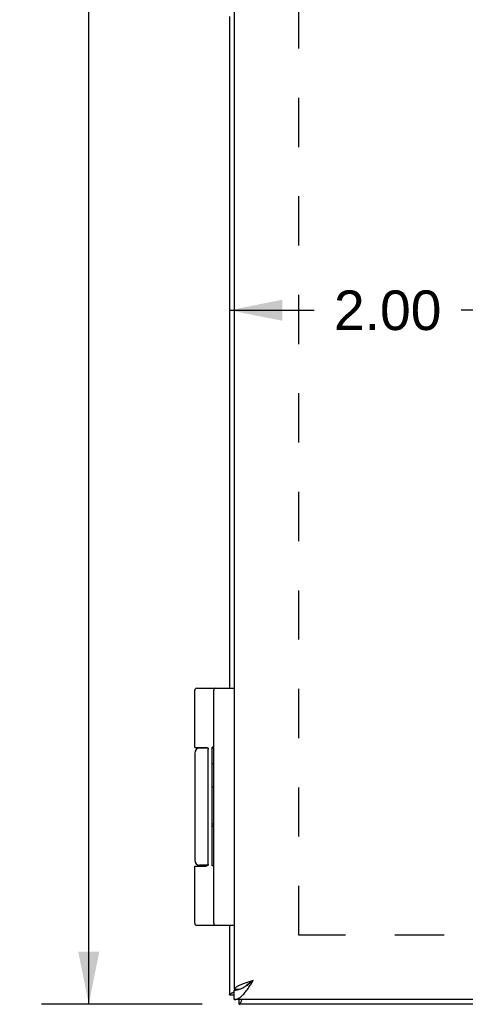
# Model space of a CAD drawing. Header units: inches. Extents: x 0 to 56.7, y 0 to 36.7.
# Tile 3 of 14: x 6.4 to 9.2, y 11.7 to 18. Entities that reach past the tile are written whole.
import ezdxf

# ---------------------------------------------------------------- set-up
doc = ezdxf.new("R2010")
doc.units = ezdxf.units.IN
doc.header["$LTSCALE"] = 3.116667
doc.header["$MEASUREMENT"] = 0
doc.linetypes.add('HIDDEN', pattern=[0.2, 0.1, -0.1])
doc.layers.get('0').update_dxf_attribs({"linetype": 'CONTINUOUS'})
for name, color, linetype in [('02___PRT_ALL_AXES', 7, 'CONTINUOUS'), ('DEFAULT_2', 8, 'HIDDEN'), ('DIMENSIONS', 7, 'CONTINUOUS')]:
    doc.layers.add(name, color=color, linetype=linetype)
doc.styles.get("Standard").update_dxf_attribs({"font": 'arial.ttf'})
doc.dimstyles.new('DIMSTYLE_1', dxfattribs={"dimtxt": 0.25, "dimasz": 0.333333, "dimexe": 0.09, "dimexo": 0.07, "dimgap": 0.0375, "dimtad": 0, "dimtih": 1, "dimtoh": 1, "dimzin": 4, "dimdsep": 46, "dimtxsty": 'Standard', "dimblk": '_FILLED', "dimblk1": '_FILLED', "dimblk2": '_FILLED', "dimcen": 0.09, "dimazin": 1, "dimtfac": 1, "dimtofl": 0, "dimtmove": 0, "dimatfit": 3, "dimldrblk": '_FILLED', "dimfxl": 0, "dimtolj": 1, "dimtzin": 4, "dimarcsym": 0})

# ---------------------------------------------------------------- blocks, each defined once
blk = doc.blocks.new('_FILLED')
at = {"color": 0, "linetype": 'ByBlock'}
blk.add_solid([(0, 0), (-1, 0.2), (-1, -0.2)], dxfattribs=at)
blk = doc.blocks.new('*D6')
at = {"layer": 'DIMENSIONS', "color": 2, "linetype": 'Continuous'}
for p, q in [((7.5698, 25.7204), (6.5529, 25.7204)), ((6.8529, 25.7204), (6.8529, 18.9704)), ((6.8529, 11.7204), (6.8529, 18.4704)), ((7.5698, 11.7204), (6.5529, 11.7204))]:
    blk.add_line(p, q, dxfattribs=at)
at = {"layer": 'DIMENSIONS', "color": 2, "linetype": 'Continuous', "xscale": 0.3333333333, "yscale": 0.3333333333, "zscale": 0.3333333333}
for p, rotation in [((6.8529, 25.7204), 90), ((6.8529, 11.7204), 270)]:
    blk.add_blockref('_FILLED', p, dxfattribs=dict(at, rotation=rotation))
at = {"layer": 'DIMENSIONS', "color": 2, "linetype": 'Continuous', "insert": (6.8529, 18.8454), "char_height": 0.25, "width": 0.873606, "attachment_point": 2, "line_spacing_factor": 0.9}
blk.add_mtext('14.00', dxfattribs=at)
blk = doc.blocks.new('*D18')
at = {"layer": 'DIMENSIONS', "color": 2, "linetype": 'Continuous'}
for p, q in [((7.7431, 16.1119), (8.2781, 16.1119)), ((9.7425, 16.1119), (9.2075, 16.1119))]:
    blk.add_line(p, q, dxfattribs=at)
at = {"layer": 'DIMENSIONS', "color": 2, "linetype": 'Continuous', "xscale": 0.3333333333, "yscale": 0.3333333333, "zscale": 0.3333333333, "rotation": 180}
blk.add_blockref('_FILLED', (7.7431, 16.1119), dxfattribs=at)
at = {"layer": 'DIMENSIONS', "color": 2, "linetype": 'Continuous', "xscale": 0.3333333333, "yscale": 0.3333333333, "zscale": 0.3333333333}
blk.add_blockref('_FILLED', (9.7425, 16.1119), dxfattribs=at)
at = {"layer": 'DIMENSIONS', "color": 2, "linetype": 'Continuous', "insert": (8.7428, 16.2369), "char_height": 0.25, "width": 0.679368, "attachment_point": 2, "line_spacing_factor": 0.9}
blk.add_mtext('2.00', dxfattribs=at)
blk = doc.blocks.new('*D19')
at = {"layer": 'DIMENSIONS', "color": 2, "linetype": 'Continuous'}
for p, q in [((12.9019, 13.7204), (12.9019, 12.9704)), ((12.9019, 11.7204), (12.9019, 12.4704))]:
    blk.add_line(p, q, dxfattribs=at)
at = {"layer": 'DIMENSIONS', "color": 2, "linetype": 'Continuous', "xscale": 0.3333333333, "yscale": 0.3333333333, "zscale": 0.3333333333}
for p, rotation in [((12.9019, 13.7204), 90), ((12.9019, 11.7204), 270)]:
    blk.add_blockref('_FILLED', p, dxfattribs=dict(at, rotation=rotation))
at = {"layer": 'DIMENSIONS', "color": 2, "linetype": 'Continuous', "insert": (12.9019, 12.8454), "char_height": 0.25, "width": 0.679368, "attachment_point": 2, "line_spacing_factor": 0.9}
blk.add_mtext('2.00', dxfattribs=at)

msp = doc.modelspace()

# ---------------------------------------------------------------- linework, layer by layer
at = {"color": 3, "linetype": 'Continuous'}
for p, q in [((7.7726, 25.6254), (7.7726, 11.8154)), ((7.7431, 17.9704), (7.7431, 13.7204)), ((7.7431, 12.2204), (7.7431, 11.7804)), ((7.7736, 11.8154), (7.7726, 11.8154)), ((7.7978, 11.8137), (7.7996, 11.8154)), ((25.7126, 11.7504), (7.7726, 11.7504)), ((25.6831, 11.7204), (7.8031, 11.7204))]:
    msp.add_line(p, q, dxfattribs=at)
at = {"color": 7, "linetype": 'Continuous'}
for p, q in [((7.5358, 13.7204), (7.7726, 13.7204)), ((7.6426, 12.2334), (7.6426, 13.7074)), ((7.6067, 13.3404), (7.5528, 13.3404)), ((7.6083, 12.6054), (7.6083, 13.3354)), ((7.5228, 12.5954), (7.5926, 12.5954)), ((7.6067, 12.6004), (7.5528, 12.6004)), ((7.5358, 12.2204), (7.7726, 12.2204)), ((7.7431, 11.7804), (7.7726, 11.7804)), ((7.7726, 11.7504), (7.7726, 11.8104)), ((7.7736, 11.8154), (7.8039, 11.8154)), ((7.8031, 11.7204), (7.8031, 11.7504))]:
    msp.add_line(p, q, dxfattribs=at)
for points in [[(7.5228, 13.3454), (7.5926, 13.3454), (7.5932, 13.3454), (7.5938, 13.3454), (7.5944, 13.3453), (7.5949, 13.3453), (7.5955, 13.3453), (7.596, 13.3452), (7.5965, 13.3452), (7.597, 13.3451), (7.5975, 13.3451), (7.5979, 13.345), (7.5983, 13.345), (7.5987, 13.3449), (7.5991, 13.3448), (7.5995, 13.3447), (7.5998, 13.3447), (7.6002, 13.3446), (7.6005, 13.3445), (7.6008, 13.3444), (7.6011, 13.3443), (7.6014, 13.3442), (7.6017, 13.3441), (7.6019, 13.344), (7.6022, 13.3439), (7.6024, 13.3438), (7.6027, 13.3437), (7.6029, 13.3436), (7.6031, 13.3435), (7.6033, 13.3433), (7.6035, 13.3432), (7.6037, 13.3431), (7.6039, 13.343), (7.6041, 13.3429), (7.6043, 13.3428), (7.6045, 13.3426), (7.6046, 13.3425), (7.6048, 13.3424), (7.6049, 13.3423), (7.6051, 13.3422), (7.6052, 13.342), (7.6054, 13.3419), (7.6055, 13.3418), (7.6056, 13.3417), (7.6057, 13.3416), (7.6059, 13.3414), (7.606, 13.3413), (7.6061, 13.3412), (7.6062, 13.3411), (7.6063, 13.3409), (7.6064, 13.3408), (7.6065, 13.3407), (7.6066, 13.3406), (7.6067, 13.3404), (7.6067, 13.3403), (7.6068, 13.3402), (7.6069, 13.3401), (7.607, 13.34), (7.607, 13.3398), (7.6071, 13.3397), (7.6072, 13.3396), (7.6072, 13.3395), (7.6073, 13.3394), (7.6074, 13.3393), (7.6074, 13.3391), (7.6075, 13.339), (7.6075, 13.3389), (7.6076, 13.3388), (7.6076, 13.3387), (7.6077, 13.3386), (7.6077, 13.3384), (7.6078, 13.3383), (7.6078, 13.3382), (7.6078, 13.3381), (7.6079, 13.338), (7.6079, 13.3379), (7.6079, 13.3378), (7.608, 13.3377), (7.608, 13.3375), (7.608, 13.3374), (7.608, 13.3373), (7.6081, 13.3372), (7.6081, 13.3371), (7.6081, 13.337), (7.6081, 13.3369), (7.6081, 13.3368), (7.6082, 13.3367), (7.6082, 13.3366), (7.6082, 13.3365), (7.6082, 13.3363), (7.6082, 13.3362), (7.6082, 13.3361), (7.6082, 13.336), (7.6082, 13.3359), (7.6082, 13.3358), (7.6082, 13.3357), (7.6083, 13.3356), (7.6083, 13.3355), (7.6083, 13.3354)], [(7.6083, 12.6054), (7.6083, 12.6053), (7.6083, 12.6052), (7.6082, 12.6051), (7.6082, 12.605), (7.6082, 12.6049), (7.6082, 12.6047), (7.6082, 12.6046), (7.6082, 12.6045), (7.6082, 12.6044), (7.6082, 12.6043), (7.6082, 12.6042), (7.6082, 12.6041), (7.6081, 12.604), (7.6081, 12.6039), (7.6081, 12.6038), (7.6081, 12.6037), (7.6081, 12.6036), (7.608, 12.6035), (7.608, 12.6033), (7.608, 12.6032), (7.608, 12.6031), (7.6079, 12.603), (7.6079, 12.6029), (7.6079, 12.6028), (7.6078, 12.6027), (7.6078, 12.6026), (7.6078, 12.6024), (7.6077, 12.6023), (7.6077, 12.6022), (7.6076, 12.6021), (7.6076, 12.602), (7.6075, 12.6019), (7.6075, 12.6018), (7.6074, 12.6016), (7.6074, 12.6015), (7.6073, 12.6014), (7.6072, 12.6013), (7.6072, 12.6012), (7.6071, 12.6011), (7.607, 12.6009), (7.607, 12.6008), (7.6069, 12.6007), (7.6068, 12.6006), (7.6067, 12.6004), (7.6067, 12.6003), (7.6066, 12.6002), (7.6065, 12.6001), (7.6064, 12.6), (7.6063, 12.5998), (7.6062, 12.5997), (7.6061, 12.5996), (7.606, 12.5995), (7.6059, 12.5993), (7.6057, 12.5992), (7.6056, 12.5991), (7.6055, 12.599), (7.6054, 12.5989), (7.6052, 12.5987), (7.6051, 12.5986), (7.6049, 12.5985), (7.6048, 12.5984), (7.6046, 12.5982), (7.6045, 12.5981), (7.6043, 12.598), (7.6041, 12.5979), (7.6039, 12.5978), (7.6037, 12.5977), (7.6035, 12.5975), (7.6033, 12.5974), (7.6031, 12.5973), (7.6029, 12.5972), (7.6027, 12.5971), (7.6024, 12.597), (7.6022, 12.5969), (7.6019, 12.5968), (7.6017, 12.5967), (7.6014, 12.5966), (7.6011, 12.5965), (7.6008, 12.5964), (7.6005, 12.5963), (7.6002, 12.5962), (7.5998, 12.5961), (7.5995, 12.596), (7.5991, 12.596), (7.5987, 12.5959), (7.5983, 12.5958), (7.5979, 12.5958), (7.5975, 12.5957), (7.597, 12.5956), (7.5965, 12.5956), (7.596, 12.5955), (7.5955, 12.5955), (7.5949, 12.5955), (7.5944, 12.5954), (7.5938, 12.5954), (7.5932, 12.5954), (7.5926, 12.5954)], [(7.8418, 11.8334), (7.8464, 11.8363), (7.851, 11.8393), (7.8556, 11.8425), (7.8603, 11.8458), (7.8649, 11.8491), (7.8695, 11.8525), (7.8741, 11.856), (7.8787, 11.8596), (7.8833, 11.8632), (7.888, 11.8668), (7.8926, 11.8704)], [(7.8926, 11.8704), (7.8887, 11.8679), (7.8847, 11.8654), (7.8809, 11.8629), (7.8771, 11.8604), (7.8733, 11.8579), (7.8696, 11.8554), (7.866, 11.8529), (7.8626, 11.8504), (7.8592, 11.8479), (7.8561, 11.8454), (7.853, 11.8429), (7.8502, 11.8404), (7.8475, 11.8379), (7.845, 11.8354)], [(7.7726, 11.8104), (7.7772, 11.8105), (7.7818, 11.8108), (7.7864, 11.8114), (7.791, 11.8121), (7.7957, 11.8131), (7.8003, 11.8143)], [(7.8003, 11.8143), (7.8049, 11.8157), (7.8095, 11.8173), (7.8141, 11.819), (7.8187, 11.821), (7.8233, 11.8232), (7.8279, 11.8255), (7.8326, 11.8279)], [(7.8326, 11.8279), (7.8372, 11.8306), (7.8418, 11.8334)]]:
    msp.add_lwpolyline(points, dxfattribs=at)
at = {"color": 3, "linetype": 'Continuous'}
for points in [[(7.7726, 11.7504), (7.7772, 11.7506), (7.7818, 11.7513), (7.7864, 11.7524), (7.791, 11.7539), (7.7957, 11.7558), (7.8003, 11.7582), (7.8049, 11.761), (7.8095, 11.7641), (7.8141, 11.7677), (7.8187, 11.7716), (7.8233, 11.7759), (7.8279, 11.7805), (7.8326, 11.7855), (7.8372, 11.7908), (7.8418, 11.7964), (7.8464, 11.8022), (7.851, 11.8083), (7.8556, 11.8146), (7.8603, 11.8211), (7.8649, 11.8278), (7.8695, 11.8347), (7.8741, 11.8417), (7.8787, 11.8487), (7.8833, 11.8559), (7.888, 11.8631), (7.8926, 11.8704)], [(7.8926, 11.8704), (7.8859, 11.8683), (7.8793, 11.8662), (7.8727, 11.864), (7.8662, 11.8619), (7.8598, 11.8598), (7.8534, 11.8577), (7.8472, 11.8556), (7.8411, 11.8535), (7.8352, 11.8513), (7.8295, 11.8492), (7.8239, 11.8471), (7.8186, 11.845), (7.8135, 11.8429), (7.8086, 11.8408), (7.804, 11.8387), (7.7996, 11.8365), (7.7956, 11.8344), (7.7918, 11.8323), (7.7884, 11.8302), (7.7852, 11.8281), (7.7824, 11.826), (7.78, 11.8238), (7.7778, 11.8217), (7.7761, 11.8196), (7.7747, 11.8175), (7.7736, 11.8154)], [(7.7431, 11.7804), (7.7433, 11.7817), (7.7438, 11.7831), (7.7447, 11.7844), (7.746, 11.7857), (7.7476, 11.7871), (7.7495, 11.7884), (7.7518, 11.7898), (7.7544, 11.7911), (7.7573, 11.7924), (7.7605, 11.7938), (7.7641, 11.7951), (7.7679, 11.7965), (7.772, 11.7978), (7.7726, 11.798)], [(7.8031, 11.7204), (7.8045, 11.7206), (7.8058, 11.7211), (7.8071, 11.722), (7.8085, 11.7232), (7.8098, 11.7248), (7.8112, 11.7268), (7.8125, 11.729), (7.8138, 11.7316), (7.8152, 11.7346), (7.8165, 11.7378), (7.8179, 11.7413), (7.8192, 11.7452), (7.8205, 11.7493), (7.8209, 11.7504)]]:
    msp.add_lwpolyline(points, dxfattribs=at)
at = {"color": 7, "linetype": 'Continuous'}
for centre, radius, start, end in [((7.5358, 13.7074), 0.013, 90, 180), ((7.6556, 13.7074), 0.013, 90, 180), ((7.5528, 13.3104), 0.03, 90, 180), ((7.5528, 12.6304), 0.03, 180, 270), ((7.5358, 12.2334), 0.013, 180, 270), ((7.6556, 12.2334), 0.013, 180, 270)]:
    msp.add_arc(centre, radius, start, end, dxfattribs=at)
at = {"layer": '02___PRT_ALL_AXES', "color": 7, "linetype": 'Continuous'}
for p, q in [((7.5228, 13.3454), (7.5228, 13.7074)), ((7.6023, 13.3439), (7.6023, 13.3404)), ((7.6326, 12.5972), (7.6326, 13.3464)), ((7.6426, 13.3464), (7.6326, 13.3464)), ((7.6426, 13.341), (7.6326, 13.341)), ((7.5228, 13.3104), (7.5228, 12.6304)), ((7.6426, 13.243), (7.6326, 13.243)), ((7.6426, 13.095), (7.6326, 13.095)), ((7.6426, 12.8599), (7.6326, 12.8599)), ((7.6426, 12.8455), (7.6326, 12.8455)), ((7.5228, 12.2334), (7.5228, 12.5954)), ((7.6023, 12.6004), (7.6023, 12.5969)), ((7.6426, 12.5972), (7.6326, 12.5972))]:
    msp.add_line(p, q, dxfattribs=at)
at = {"layer": 'DEFAULT_2', "color": 8, "linetype": 'HIDDEN'}
for p, q in [((8.1808, 12.158), (8.1808, 25.2827)), ((25.3055, 12.158), (8.1808, 12.158))]:
    msp.add_line(p, q, dxfattribs=at)

# ---------------------------------------------------------------- dimensions: what is measured, and where the dimension line sits
at = {"layer": 'DIMENSIONS', "color": 2, "linetype": 'Continuous'}
for base, p1, p2, picture, middle in [((6.8529, 25.7204), (7.6398, 11.7204), (7.6398, 25.7204), '*D6', (6.8635, 18.719)), ((12.9019, 13.7204), (7.8031, 11.7204), (9.7425, 13.7204), '*D19', (12.8987, 12.719))]:
    dim = msp.add_linear_dim(base=base, p1=p1, p2=p2, angle=90, dimstyle='DIMSTYLE_1', dxfattribs=at)
    dim.commit()
    dim.dimension.update_dxf_attribs({"geometry": picture, "text_midpoint": middle, "dimtype": 160})
dim = msp.add_linear_dim(base=(9.7425, 16.1119), p1=(7.7431, 11.7804), p2=(9.7425, 13.7204), dimstyle='DIMSTYLE_1', dxfattribs=at)
dim.commit()
dim.dimension.update_dxf_attribs({"geometry": '*D18', "text_midpoint": (8.7397, 16.1105), "dimtype": 160})

doc.saveas('drawing.dxf')
